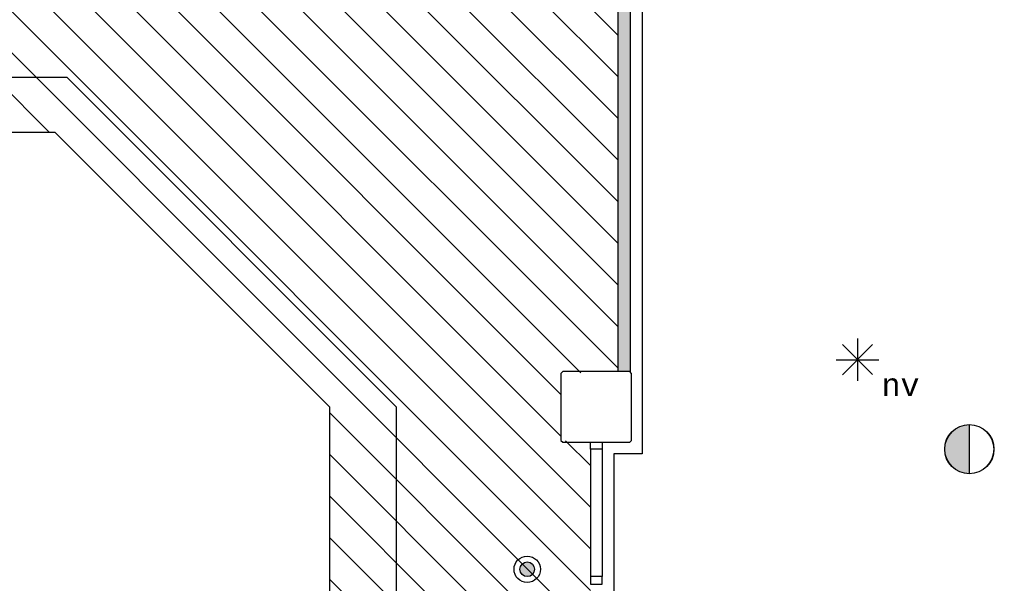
# Model space of a CAD drawing. Extents: x -1826 to 147704, y -44576 to 60962.
# Tile 71 of 75: x 111891 to 120259, y 36236 to 41024. Entities that reach past the tile are written whole.
import ezdxf
from ezdxf.enums import TextEntityAlignment as Align

# ---------------------------------------------------------------- set-up
doc = ezdxf.new("R2010")
doc.units = 0
doc.header["$MEASUREMENT"] = 0
for name, color, linetype in [('AA$1A---_ARCEER', 252, 'CONTINUOUS'), ('AL22----_BINNENWAND', 252, 'CONTINUOUS'), ('AL32----_BINNENKOZIJN', 252, 'CONTINUOUS'), ('Betonpalen', 252, 'CONTINUOUS'), ('Brandweer', 252, 'CONTINUOUS'), ('brandweer NIEUW', 252, 'CONTINUOUS'), ('COMPARTIMENTERING', 252, 'CONTINUOUS'), ('OMPARTIMENTERING', 252, 'CONTINUOUS')]:
    doc.layers.add(name, color=color, linetype=linetype)
doc.styles.add('MONOTXT', font='MONOTXT')

msp = doc.modelspace()

# ---------------------------------------------------------------- hatches: boundary and pattern name
at = {"layer": 'AA$1A---_ARCEER'}
h = msp.add_hatch(color=256, dxfattribs=at)
h.paths.add_polyline_path([(125090.6, 48644.8), (125090.6, 48424.8), (130090.6, 48424.8), (130090.6, 48644.8)])
h.paths.add_polyline_path([(125090.6, 43244.8), (125090.6, 43024.8), (130090.6, 43024.8), (130090.6, 43244.8)])
h.paths.add_polyline_path([(130090.6, 37624.3), (130090.6, 37844.3), (125090.6, 37844.3), (125090.6, 37624.3)])
h.paths.add_polyline_path([(124690.6, 37624.3), (124690.6, 37844.3), (121340.6, 37844.3), (121340.6, 39614.3), (121297.6, 39614.3), (121240.6, 39557.3), (121240.6, 37844.3), (121240.6, 37624.3)])
h.paths.add_polyline_path([(121250.6, 43244.8), (121240.6, 43233.8), (121240.6, 43024.8), (121240.6, 41254.8), (121340.6, 41254.8), (121340.6, 43024.8), (124690.6, 43024.8), (124690.6, 43244.8)])
h.paths.add_polyline_path([(122196.6, 48644.8), (122190.6, 48637.8), (122190.6, 48424.8), (122190.6, 44884.8), (122290.6, 44884.8), (122290.6, 48424.8), (124690.6, 48424.8), (124690.6, 48644.8)])
h.paths.add_polyline_path([(120530.6, 53914.8), (120310.6, 53914.8), (120310.6, 48484.8), (120530.6, 48484.8)])
h.paths.add_polyline_path([(116090.6, 45934.8), (116090.6, 45734.8), (119730.6, 45734.8), (119730.6, 43234.8), (116090.6, 43234.8), (116090.6, 43034.8), (116975.6, 43034.8), (116975.6, 38034.3), (117079.6, 38034.3), (117079.6, 43034.8), (119907.6, 43034.8), (119940.6, 43066.8), (119940.6, 43234.8), (119940.6, 45734.8), (119940.6, 45934.8)])
h.paths.add_polyline_path([(114200.1, 48584.8), (114200.1, 53734.8), (113980.1, 53734.8), (113980.1, 48584.8), (112740.1, 48584.8), (112740.1, 48484.8), (118650.1, 48484.8), (118650.1, 48584.8)])
h.paths.add_polyline_path([(122270.6, 35984.3), (122170.6, 35984.3), (121050.6, 35984.3), (121050.6, 35884.3), (122170.6, 35884.3), (122170.6, 32280.3), (121150.6, 32280.3), (121150.6, 32534.3), (121050.6, 32534.3), (121050.6, 32148.5), (121480.5, 31534.3), (122270.6, 31534.3), (122270.6, 32534.3)])
h.paths.add_polyline_path([(122170.6, 32180.3), (122170.6, 31634.3), (121532.6, 31634.3), (121532.6, 31634.3), (121150.2, 32180.3)], flags=16)
at = {"layer": 'Brandweer'}
msp.add_hatch(color=256, dxfattribs=at).paths.add_polyline_path([(119962, 37166.8), (119962, 37583.2, 1)])
at = {"layer": 'brandweer NIEUW'}
msp.add_hatch(color=256, dxfattribs=at).paths.add_polyline_path([(116266.6, 36354.3, 1), (116142, 36354.3, 1)])
at = {"layer": 'COMPARTIMENTERING'}
h = msp.add_hatch(dxfattribs=at)
h.set_pattern_fill('ANSI31', color=256, scale=2000, angle=-90, style=0)
h.set_pattern_definition([(315, (85188.27, 172733.54), (176.7767, 176.7767), [])])
h.paths.add_polyline_path([(110526, 32100.5), (106557.2, 36177.5), (106557.2, 37734), (108890.7, 40067.5), (112190.7, 40067.5), (114524.2, 37734), (114524.2, 34434), (112190.7, 32100.5)], flags=16)
h.paths.add_polyline_path([(105990.7, 45734.5), (105990.7, 47659.3), (103500.7, 47659.3), (103500.7, 46134.5), (103590.7, 46134.5), (103590.7, 45549.5), (103350.7, 45534.5), (103350.7, 45296.5), (103096.7, 45039.5), (103201.7, 44934.5), (101490.2, 43222.5), (101383.7, 43328.5), (101128.7, 43074.5), (100890.7, 43074.5), (100875.7, 42834.5), (100298.2, 42842), (100298.2, 43074.5), (99840.7, 43074.5), (99840.7, 42924.5), (98765.4, 42924.5), (98764.8, 40433.5), (100590.7, 40433), (100612.9, 40236.4), (100305.7, 40201.6), (100305.7, 38034), (100875.7, 38034), (100890.7, 37449), (100305.7, 37434), (100305.7, 37034), (97240.7, 37034), (97240.7, 34240.4), (104666.2, 34240.4), (106541.7, 36127.2), (109702.9, 32894.4), (108609.5, 31734), (108623, 29734), (108790.7, 29734), (108790.7, 27933.8), (115121.2, 27933.8), (115120.2, 27234), (119440.2, 27234), (119440.2, 32434.3), (118341.2, 32434.3), (118279.8, 32474.8), (116781.7, 33963.3), (116741.9, 34024), (116741.9, 37434), (116491.2, 37449), (116491.2, 38019), (116976.2, 38034), (116976.2, 43034.5), (116091.2, 43034.5), (114990.7, 43034.5), (108240.7, 43034.5), (108240.7, 45734.5)])

# ---------------------------------------------------------------- linework, layer by layer
at = {"layer": 'AL22----_BINNENWAND'}
for p, q in [((116976.2, 38034), (116976.2, 43034.5)), ((117080.2, 43034.5), (117080.2, 38034)), ((117080.2, 38034), (116976.2, 38034))]:
    msp.add_line(p, q, dxfattribs=at)
at = {"layer": 'AL22----_BINNENWAND', "ltscale": 1000}
for points in [[(105990.7, 40534), (112290.7, 40534), (115091.2, 37734), (115091.2, 31634), (108490.7, 31634), (105990.7, 34134)], [(110526, 32100.5), (106557.2, 36177.5), (106557.2, 37734), (108890.7, 40067.5), (112190.7, 40067.5), (114524.2, 37734), (114524.2, 34434), (112190.7, 32100.5), (110526, 32100.5)]]:
    msp.add_lwpolyline(points, close=True, dxfattribs=at)
at = {"layer": 'AL22----_BINNENWAND'}
msp.add_lwpolyline([(116840.9, 37434), (116840.9, 37374.3), (116741.9, 37374.3), (116741.9, 37434)], close=True, dxfattribs=at)
for points in [[(116741.9, 37374.3), (116741.9, 36292.9)], [(116840.9, 37374.3), (116840.9, 36292.9)]]:
    msp.add_lwpolyline(points, dxfattribs=at)
at = {"layer": 'AL32----_BINNENKOZIJN'}
msp.add_lwpolyline([(116840.9, 36229), (116840.9, 36292.9), (116741.9, 36292.9), (116741.9, 36229)], close=True, dxfattribs=at)
at = {"layer": 'Betonpalen'}
msp.add_lwpolyline([(116506.2, 38034), (116491.2, 38019), (116491.2, 37449), (116506.2, 37434), (117076.2, 37434), (117091.2, 37449), (117091.2, 38019), (117076.2, 38034), (116506.2, 38034)], dxfattribs=at)
at = {"layer": 'Brandweer'}
for p, q in [((118884.5, 38263.5), (119139, 38009)), ((118884.5, 38007.7), (119140.3, 38263.5)), ((119011.8, 38316.2), (119011.8, 37956.3)), ((118830.9, 38135.3), (119192.6, 38135.3)), ((119962, 37584.5), (119962, 37165.5))]:
    msp.add_line(p, q, dxfattribs=at)
for radius in [209.5, 208.2]:
    msp.add_circle((119962, 37375), radius, dxfattribs=at)
at = {"layer": 'brandweer NIEUW'}
for radius in [112.3, 62.3]:
    msp.add_circle((116204.3, 36354.3), radius, dxfattribs=at)
at = {"layer": 'OMPARTIMENTERING', "ltscale": 800}
msp.add_lwpolyline([(103190.7, 47858.3), (106165.7, 47858.3), (106165.7, 45984.5), (108500.7, 45984.5), (108500.7, 43284.5), (117180.2, 43284.5), (117180.2, 37334), (116940.9, 37334), (116940.9, 34086.7), (118403, 32634), (120128.2, 32634), (120128.2, 32118.3), (119640.9, 31422.1), (119640.9, 27059.3), (114846.2, 27059.3), (114846.2, 27659), (108515.7, 27659), (108515.7, 29459), (108410.8, 29459), (108394.9, 31818.3), (109478.6, 32968.4), (106616.3, 35908.7), (104750.1, 34041.4), (97040.7, 34041.4)], dxfattribs=at)

# ---------------------------------------------------------------- texts
at = {"layer": 'Brandweer', "style": 'MONOTXT'}
msp.add_text('nv', height=185.94, rotation=360, dxfattribs=at).set_placement((119377.3, 37919.9), align=Align.MIDDLE)

doc.saveas('drawing.dxf')
